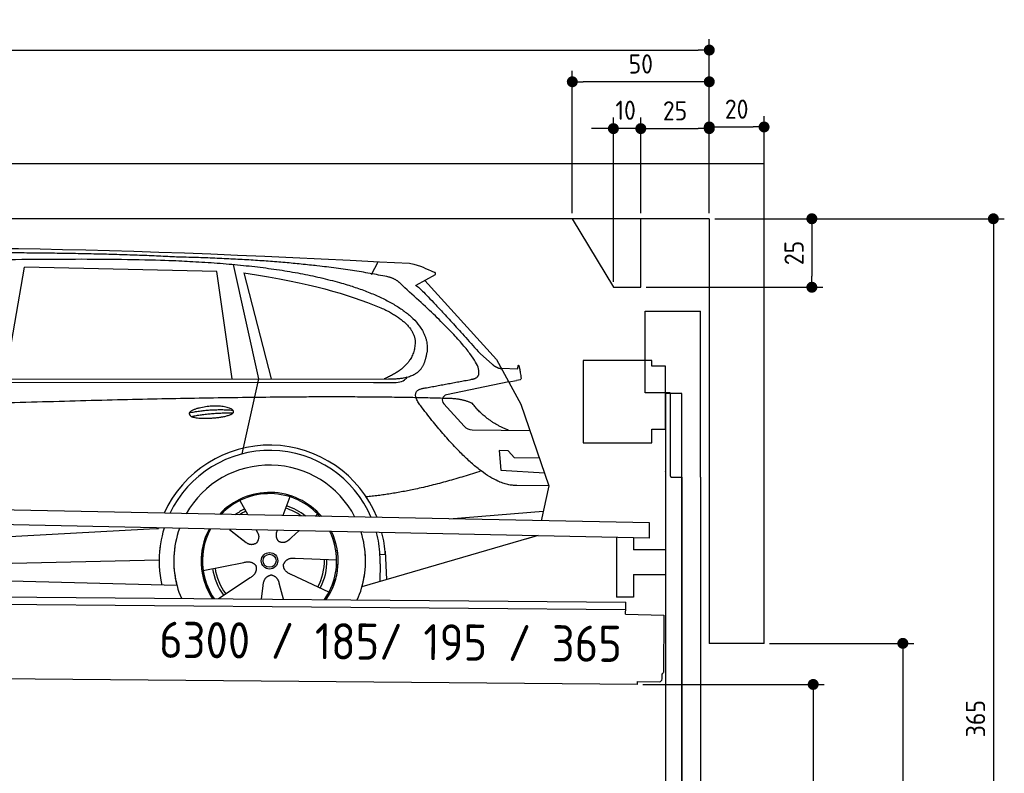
# Model space of a CAD drawing. Header units: millimetres. Extents: x -411 to 6777, y 0 to 6427.
# Tile 6 of 6: x 3183 to 6777, y 3676 to 6427. Entities that reach past the tile are written whole.
import ezdxf

# ---------------------------------------------------------------- set-up
doc = ezdxf.new("R2010")
doc.units = ezdxf.units.MM
doc.layers.add('4', color=3, linetype='Continuous')
for name, color, linetype, lineweight in [('car', 10, 'Continuous', 25), ('Freiraum', 7, 'Continuous', 25), ('Logo', 7, 'Continuous', 25), ('Plattform', 7, 'Continuous', 25), ('Ständer vorne', 7, 'Continuous', 25), ('Tor', 200, 'Continuous', 25)]:
    doc.layers.add(name, color=color, linetype=linetype, lineweight=lineweight)
doc.styles.get("Standard").update_dxf_attribs({"font": 'ISOCP.SHX'})
doc.dimstyles.new('GEN-ISO', dxfattribs={"dimscale": 20, "dimtxt": 3.5, "dimasz": 2, "dimexe": 2, "dimexo": 1, "dimgap": 1.5, "dimtad": 1, "dimdec": 1, "dimlfac": 0.1, "dimdsep": 46, "dimtxsty": 'STANDARD', "dimblk": 'PUNKT', "dimcen": 2, "dimclrd": 256, "dimclre": 256, "dimclrt": 2, "dimadec": 0, "dimazin": 0, "dimtp": 0.1, "dimtm": 0.1, "dimtfac": 0.71, "dimtdec": 1, "dimtmove": 2, "dimatfit": 3, "dimldrblk": 'PUNKT', "dimfxl": 2, "dimtolj": 1, "dimarcsym": 0})

# ---------------------------------------------------------------- blocks, each defined once
blk = doc.blocks.new('PUNKT')
at = {"layer": '4', "color": 0, "linetype": 'ByBlock'}
blk.add_line((-0.5, 0), (-1, 0), dxfattribs=at)
at = {"layer": '4', "color": 0, "linetype": 'ByBlock', "const_width": 0.5}
blk.add_lwpolyline([(-0.25, 0, 1), (0.25, 0, 1)], format="xyb", close=True, dxfattribs=at)
blk = doc.blocks.new('*D582')
at = {"layer": '4', "lineweight": -2, "transparency": 16777216}
for p, q in [((5720, 5700), (6776.9, 5700)), ((6736.9, 5660), (6736.9, 2090)), ((6295.4, 2050), (6776.9, 2050))]:
    blk.add_line(p, q, dxfattribs=at)
at = {"layer": 'Defpoints', "color": 0, "transparency": 16777216}
for p in [(5700, 5700), (6275.4, 2050), (6736.9, 2050)]:
    blk.add_point(p, dxfattribs=at)
at = {"layer": '4', "lineweight": -2, "transparency": 16777216, "xscale": 40, "yscale": 40, "zscale": 40}
for p, rotation in [((6736.9, 5700), 90), ((6736.9, 2050), 270)]:
    blk.add_blockref('PUNKT', p, dxfattribs=dict(at, rotation=rotation))
at = {"layer": '4', "color": 2, "transparency": 16777216, "insert": (6671.9, 3875), "char_height": 70, "attachment_point": 5, "rotation": 90}
blk.add_mtext('365', dxfattribs=at)
blk = doc.blocks.new('*D584')
at = {"layer": '4', "lineweight": -2, "transparency": 16777216}
for p, q in [((5920, 4150), (6446.5, 4150)), ((6406.5, 4110), (6406.5, 2090)), ((6295.4, 2050), (6446.5, 2050))]:
    blk.add_line(p, q, dxfattribs=at)
at = {"layer": 'Defpoints', "color": 0, "transparency": 16777216}
for p in [(5900, 4150), (6275.4, 2050), (6406.5, 2050)]:
    blk.add_point(p, dxfattribs=at)
at = {"layer": '4', "lineweight": -2, "transparency": 16777216, "xscale": 40, "yscale": 40, "zscale": 40}
for p, rotation in [((6406.5, 4150), 90), ((6406.5, 2050), 270)]:
    blk.add_blockref('PUNKT', p, dxfattribs=dict(at, rotation=rotation))
at = {"layer": '4', "color": 2, "transparency": 16777216, "insert": (6341.5, 3100), "char_height": 70, "attachment_point": 5, "rotation": 90}
blk.add_mtext('H2', dxfattribs=at)
blk = doc.blocks.new('*D585')
at = {"layer": '4', "lineweight": -2, "transparency": 16777216}
for p, q in [((200, 5620.9), (200, 6355.8)), ((5700, 5820.9), (5700, 6355.8)), ((240, 6315.8), (5660, 6315.8))]:
    blk.add_line(p, q, dxfattribs=at)
at = {"layer": 'Defpoints', "color": 0, "transparency": 16777216}
for p in [(5700, 6315.8), (5700, 5800.9), (200, 5600.9)]:
    blk.add_point(p, dxfattribs=at)
at = {"layer": '4', "lineweight": -2, "transparency": 16777216, "xscale": 40, "yscale": 40, "zscale": 40, "rotation": 180}
blk.add_blockref('PUNKT', (200, 6315.8), dxfattribs=at)
at = {"layer": '4', "lineweight": -2, "transparency": 16777216, "xscale": 40, "yscale": 40, "zscale": 40}
blk.add_blockref('PUNKT', (5700, 6315.8), dxfattribs=at)
at = {"layer": '4', "color": 2, "transparency": 16777216, "insert": (2950, 6380.8), "char_height": 70, "attachment_point": 5}
blk.add_mtext('550', dxfattribs=at)
blk = doc.blocks.new('*D586')
at = {"layer": '4', "lineweight": -2, "transparency": 16777216}
for p, q in [((5457.5, 4000), (6119.3, 4000)), ((6079.3, 3960), (6079.3, 2090)), ((6099.3, 2050), (6119.3, 2050))]:
    blk.add_line(p, q, dxfattribs=at)
at = {"layer": 'Defpoints', "color": 0, "transparency": 16777216}
for p in [(5437.5, 4000), (6079.3, 2050), (6079.3, 2050)]:
    blk.add_point(p, dxfattribs=at)
at = {"layer": '4', "lineweight": -2, "transparency": 16777216, "xscale": 40, "yscale": 40, "zscale": 40}
for p, rotation in [((6079.3, 4000), 90), ((6079.3, 2050), 270)]:
    blk.add_blockref('PUNKT', p, dxfattribs=dict(at, rotation=rotation))
at = {"layer": '4', "color": 2, "transparency": 16777216, "insert": (6004.7, 2959.2), "char_height": 70, "attachment_point": 5, "rotation": 90}
blk.add_mtext('195', dxfattribs=at)
blk = doc.blocks.new('*D587')
at = {"layer": '4', "lineweight": -2, "transparency": 16777216}
for p, q in [((5450, 5871.3), (5450, 6069.1)), ((5700, 5870.9), (5700, 6069.1)), ((5490, 6029.1), (5660, 6029.1))]:
    blk.add_line(p, q, dxfattribs=at)
at = {"layer": 'Defpoints', "color": 0, "transparency": 16777216}
for p in [(5700, 6029.1), (5450, 5851.3), (5700, 5850.9)]:
    blk.add_point(p, dxfattribs=at)
at = {"layer": '4', "lineweight": -2, "transparency": 16777216, "xscale": 40, "yscale": 40, "zscale": 40, "rotation": 180}
blk.add_blockref('PUNKT', (5450, 6029.1), dxfattribs=at)
at = {"layer": '4', "lineweight": -2, "transparency": 16777216, "xscale": 40, "yscale": 40, "zscale": 40}
blk.add_blockref('PUNKT', (5700, 6029.1), dxfattribs=at)
at = {"layer": '4', "color": 2, "transparency": 16777216, "insert": (5575, 6094.2), "char_height": 70, "attachment_point": 5}
blk.add_mtext('25', dxfattribs=at)
blk = doc.blocks.new('*D588')
at = {"layer": '4', "lineweight": -2, "transparency": 16777216}
for p, q in [((5200, 5720), (5200, 6240.1)), ((5700, 5720), (5700, 6240.1)), ((5660, 6200.1), (5240, 6200.1))]:
    blk.add_line(p, q, dxfattribs=at)
at = {"layer": 'Defpoints', "color": 0, "transparency": 16777216}
for p in [(5200, 6200.1), (5200, 5700), (5700, 5700)]:
    blk.add_point(p, dxfattribs=at)
at = {"layer": '4', "lineweight": -2, "transparency": 16777216, "xscale": 40, "yscale": 40, "zscale": 40, "rotation": 180}
blk.add_blockref('PUNKT', (5200, 6200.1), dxfattribs=at)
at = {"layer": '4', "lineweight": -2, "transparency": 16777216, "xscale": 40, "yscale": 40, "zscale": 40}
blk.add_blockref('PUNKT', (5700, 6200.1), dxfattribs=at)
at = {"layer": '4', "color": 2, "transparency": 16777216, "insert": (5450, 6265.1), "char_height": 70, "attachment_point": 5}
blk.add_mtext('50', dxfattribs=at)
blk = doc.blocks.new('*D589')
at = {"layer": '4', "lineweight": -2, "transparency": 16777216}
for p, q in [((5720, 5700), (6114.4, 5700)), ((6074.4, 5660), (6074.4, 5490)), ((5470, 5450), (6114.4, 5450))]:
    blk.add_line(p, q, dxfattribs=at)
at = {"layer": 'Defpoints', "color": 0, "transparency": 16777216}
for p in [(5700, 5700), (5450, 5450), (6074.4, 5450)]:
    blk.add_point(p, dxfattribs=at)
at = {"layer": '4', "lineweight": -2, "transparency": 16777216, "xscale": 40, "yscale": 40, "zscale": 40}
for p, rotation in [((6074.4, 5700), 90), ((6074.4, 5450), 270)]:
    blk.add_blockref('PUNKT', p, dxfattribs=dict(at, rotation=rotation))
at = {"layer": '4', "color": 2, "transparency": 16777216, "insert": (6009.4, 5575), "char_height": 70, "attachment_point": 5, "rotation": 90}
blk.add_mtext('25', dxfattribs=at)
blk = doc.blocks.new('*D590')
at = {"layer": '4', "lineweight": -2, "transparency": 16777216}
for p, q in [((5350, 5470), (5350, 6069.1)), ((5450, 5720), (5450, 6069.1)), ((5310, 6029.1), (5270, 6029.1)), ((5450, 6029.1), (5350, 6029.1)), ((5490, 6029.1), (5530, 6029.1))]:
    blk.add_line(p, q, dxfattribs=at)
at = {"layer": 'Defpoints', "color": 0, "transparency": 16777216}
for p in [(5350, 6029.1), (5450, 5700), (5350, 5450)]:
    blk.add_point(p, dxfattribs=at)
at = {"layer": '4', "lineweight": -2, "transparency": 16777216, "xscale": 40, "yscale": 40, "zscale": 40}
blk.add_blockref('PUNKT', (5350, 6029.1), dxfattribs=at)
at = {"layer": '4', "lineweight": -2, "transparency": 16777216, "xscale": 40, "yscale": 40, "zscale": 40, "rotation": 180}
blk.add_blockref('PUNKT', (5450, 6029.1), dxfattribs=at)
at = {"layer": '4', "color": 2, "transparency": 16777216, "insert": (5394.7, 6096.1), "char_height": 70, "attachment_point": 5}
blk.add_mtext('10', dxfattribs=at)
blk = doc.blocks.new('Car')
at = {"layer": 'car'}
for p, q in [((4416.9, 5536.7), (4440.7, 5584.2)), ((3082.7, 5143.1), (3149.8, 5552.9)), ((3851.5, 5543), (3149.8, 5552.9)), ((3911, 5151.1), (3851.5, 5543)), ((3911.6, 5569.5), (4008.2, 5152.1)), ((3951.1, 5538.8), (4054.2, 5152.5)), ((4648.4, 5538.1), (4578.3, 5498.9)), ((4611.5, 5517.5), (4875.9, 5231.6)), ((4815.6, 5252.7), (4861.2, 5212.8)), ((4875.9, 5231.6), (4966.5, 5069.4)), ((4893.8, 5199.6), (4954, 5197.5)), ((1783.9, 5121.7), (4427.2, 5142.7)), ((1830.8, 5131), (4482.6, 5156.7)), ((4008.2, 5152.1), (3949.8, 4877.9)), ((4427.2, 5142.7), (4510, 5144.1)), ((4921.2, 5150.5), (4694.8, 5100.6)), ((4921.2, 5150.5), (4948.9, 5154.5)), ((4684.4, 5067.5), (4759.5, 4986.3)), ((4966.5, 5069.4), (5070.9, 4771.8)), ((4788.7, 4973.4), (5000.5, 4972.6)), ((4921.2, 4898.6), (4888.6, 4898.6)), ((4888.6, 4898.6), (4895.4, 4827.1)), ((4945, 4872.7), (4921.2, 4898.6)), ((5035.5, 4872.7), (4945, 4872.7)), ((4895.4, 4827.1), (5054.5, 4818.5)), ((5070.9, 4771.8), (4954, 4772.2)), ((5070.9, 4771.8), (5044.3, 4643.9)), ((4125.9, 4723), (4101, 4654)), ((3943.8, 4707.6), (3973.3, 4655.4)), ((4708.3, 4647.5), (5051.4, 4678.4)), ((3972, 4657.8), (3973.3, 4655.4)), ((4228, 4661.2), (4220.3, 4652.8)), ((1746.2, 4481.9), (3615.2, 4601.2)), ((3615.2, 4601.2), (3647.6, 4603.2)), ((3907, 4601.6), (3958.6, 4561.5)), ((3907.3, 4601.6), (3968, 4554.4)), ((4004.3, 4600.5), (4010.5, 4589.5)), ((4081.4, 4599.6), (4077.7, 4589.2)), ((4160.2, 4598.6), (4133.5, 4574.6)), ((5028.3, 4588.4), (4392.3, 4397)), ((5033, 4589.8), (4989.3, 4576.7)), ((4299, 4492.7), (4147.6, 4497.7)), ((4476.2, 4515.2), (4457, 4513.9)), ((4475.5, 4527.2), (4482.1, 4424)), ((1766, 4430), (3651.4, 4488.6)), ((3811.8, 4451.6), (3960.2, 4481.8)), ((4457.8, 4481.4), (4456.7, 4416.4)), ((1667.5, 4431.7), (3716.5, 4397)), ((3869, 4348.9), (3983.5, 4426.5)), ((4271.8, 4376.5), (4133.9, 4439.2)), ((4026.1, 4349), (4031.6, 4397.4)), ((4106.8, 4349), (4091.4, 4402.5))]:
    blk.add_line(p, q, dxfattribs=at)
for radius in [30.1, 23.6]:
    blk.add_circle((4054, 4488.8), radius, dxfattribs=at)
for centre, radius, start, end in [((4699.1, 5081), 20, 102.4358, 222.7473), ((4788.9, 5013.4), 40, 222.7473, 269.7861), ((4054.4, 4488.2), 422.7, 22.5487, 156.2143), ((4054.4, 4488.2), 403.4, 23.7263, 155.0367), ((4054.4, 4488.2), 350, 27.7494, 151.0136), ((4054.4, 4488.2), 250, 41.078, 137.685), ((4054.4, 4488.2), 250, 41.078, 137.685), ((4054.4, 4488.2), 250, 41.078, 137.685), ((4054, 4488.8), 245, 41.9641, 136.7989), ((4054, 4488.8), 209.6, 116.262, 127.1225), ((4054, 4488.8), 200.6, 55.0934, 73.5463), ((4054, 4488.8), 209.6, 51.6404, 73.3995), ((4054, 4488.8), 200.6, 116.1152, 123.6695), ((4054, 4488.8), 245, 41.9641, 44.7348), ((4054.4, 4488.2), 422.7, 164.0109, 164.2126), ((4054.4, 4488.2), 422.7, 164.0109, 164.2126), ((4054.4, 4488.2), 403.4, 163.2593, 179.9464), ((4054.4, 4488.2), 403.4, 163.2593, 179.9464), ((4054.4, 4488.2), 350, 160.7243, 195.1055), ((4054.4, 4488.2), 350, 160.7243, 195.1055), ((4054.4, 4488.2), 250, 152.8016, 213.8648), ((4054.4, 4488.2), 250, 152.8016, 213.4506), ((4054.4, 4488.2), 250, 152.8016, 213.4506), ((4054, 4488.8), 245, 152.3519, 188.7348), ((4054, 4488.8), 245, 152.3519, 188.7348), ((4054.4, 4488.2), 250, 326.1848, 25.8498), ((4054.4, 4488.2), 250, 326.1848, 25.8498), ((4054, 4488.8), 245, 0.9266, 26.2995), ((4054.4, 4488.2), 350, 344.8945, 17.9271), ((4054.4, 4488.2), 350, 344.8945, 17.9271), ((4054.4, 4488.2), 403.4, 3.6504, 15.3921), ((4054.4, 4488.2), 403.4, 3.6504, 15.3921), ((4054.4, 4488.2), 422.7, 3.6504, 14.6404), ((4054.4, 4488.2), 422.7, 3.6504, 14.6404), ((4054.4, 4488.2), 403.4, 173.0827, 193.1146), ((4054.4, 4488.2), 350, 172.1254, 203.4635), ((4054.4, 4488.2), 250, 169.2195, 213.8648), ((4054, 4488.8), 245, 169.1336, 214.8006), ((4054, 4488.8), 245, 325.2489, 9.5178), ((4054.4, 4488.2), 250, 326.1848, 9.4319), ((4054, 4488.8), 200.6, 332.1152, 1.5463), ((4054, 4488.8), 209.6, 332.262, 1.3995), ((4054.4, 4488.2), 350, 336.586, 6.526), ((4054.4, 4488.2), 403.4, 359.0315, 5.5686), ((4054.4, 4488.2), 422.7, 3.6504, 3.7403), ((4054, 4488.8), 209.6, 188.262, 217.3995), ((4054, 4488.8), 200.6, 188.1152, 217.5463)]:
    blk.add_arc(centre, radius, start, end, dxfattribs=at)
for points, degree in [([(2209.7, 5572.9), (2496.7, 5637.1), (3381.8, 5632), (4554.3, 5579.4)], 3), ([(3704.4, 5594.3), (3356, 5610.5), (2740.2, 5600.1)], 2), ([(4480, 5528.4), (4178.8, 5588.2), (3704.4, 5594.3)], 2), ([(4554.3, 5579.4), (4601.2, 5570.4), (4610.1, 5562.2), (4647.6, 5546.7)], 3), ([(3951.1, 5538.8), (4205.5, 5502.2), (4319, 5467.6), (4452.3, 5416.1)], 3), ([(4648.4, 5538.1), (4650, 5539.7), (4650.7, 5542.8), (4650.1, 5545.6), (4647.6, 5546.7)], 4), ([(4529.7, 5498), (4511.6, 5519.7), (4480, 5528.4)], 2), ([(4578.3, 5498.9), (4586.1, 5503.3), (4815.6, 5252.7)], 2), ([(4794.5, 5160), (4883.7, 5188.9), (4529.7, 5498)], 2), ([(4452.3, 5416.1), (4566.9, 5365.1), (4577.7, 5300.1)], 2), ([(4577.7, 5300.1), (4583.3, 5205.6), (4466, 5156.5)], 2), ([(4482.6, 5156.7), (4532.7, 5157.2), (4605.7, 5162.5), (4613.4, 5209.4), (4621.7, 5252.6)], 4), ([(4861.2, 5212.8), (4869.5, 5205.6), (4882.8, 5198), (4891.9, 5198), (4893.8, 5199.6)], 4), ([(4581.2, 5177.2), (4581.3, 5177.3), (4581.4, 5177.3), (4581.5, 5177.3)], 3), ([(4954, 5197.5), (4955.2, 5236.4), (4966.5, 5162.2)], 2), ([(4510, 5144.1), (4529.3, 5144.9), (4544.1, 5154), (4551.3, 5164.3)], 3), ([(4966.5, 5162.2), (4966.8, 5158.5), (4961.3, 5156.8), (4948.9, 5154.5)], 3), ([(4600.4, 5059.2), (4556, 5117.5), (4615.9, 5124.7)], 2), ([(4701.9, 5087), (3825.3, 5107.4), (1393.3, 4972.9)], 2), ([(4789.8, 5069.4), (4752.4, 5087.5), (4701.9, 5087)], 2), ([(4921.2, 4972.9), (4835.6, 5008), (4789.8, 5069.4)], 2), ([(3756.5, 5026.2), (3831.9, 5043.1), (3915.5, 5037.4)], 2), ([(4954, 4772.2), (4828.3, 4764), (4600.4, 5059.2)], 2), ([(3763.7, 5013.4), (3837.7, 5028), (3915.6, 5027.3)], 2), ([(4822.1, 4823.6), (4597.4, 4746.1), (4404.6, 4724.9)], 2), ([(3958.9, 4561.5), (3982.4, 4539.8), (4005.6, 4553.4)], 2), ([(4147.6, 4497.7), (4115.9, 4501.4), (4105.1, 4476.8)], 2), ([(3960.2, 4481.8), (3990.9, 4490.8), (4005.6, 4468.4)], 2), ([(3983.5, 4426.5), (4011.4, 4442.2), (4005.6, 4468.4)], 2), ([(4133.9, 4439.2), (4103.8, 4450), (4105.1, 4476.8)], 2), ([(4031.6, 4397.4), (4032.5, 4429.4), (4058.4, 4436.5)], 2), ([(4091.4, 4402.5), (4085.1, 4433.8), (4058.4, 4436.5)], 2)]:
    blk.add_open_spline(points, degree=degree, dxfattribs=at)
for points, degree, knots in [([(2379.4, 5560.7), (2405.9, 5563), (2545.3, 5566.1), (3566.5, 5595.6), (4186.8, 5594.9), (4643.8, 5426.4), (4621.7, 5252.6)], 4, [0.0821318, 0.0821318, 0.0821318, 0.0821318, 0.0821318, 0.258851, 0.508851, 1, 1, 1, 1, 1]), ([(4615.9, 5124.7), (4782.6, 5157.3), (4785.4, 5157.9), (4793.7, 5159.8), (4794.5, 5160)], 1, [0.1611508, 0.1611508, 1, 1.0196119, 1.078724, 1.0847856, 1.0847856]), ([(3763.7, 5013.4), (3740.1, 5029.8), (3785.5, 5045.5), (3868.2, 5065.7), (3961.2, 5032.6), (3899.2, 5008.8), (3790.1, 5001.6), (3768.6, 5010.4), (3763.7, 5013.4)], 5, [0, 0, 0, 0, 0, 0, 0.300106, 0.500106, 0.700106, 1, 1, 1, 1, 1, 1]), ([(4010.5, 4589.5), (4012.2, 4585.5), (4013.2, 4581.5), (4013.5, 4577.6), (4014.3, 4569), (4011.6, 4560.9), (4005.6, 4553.4)], 3, [0.2167758, 0.2167758, 0.2167758, 0.2167758, 0.4600873, 0.4600873, 0.4600873, 1, 1, 1, 1]), ([(4077.7, 4589.2), (4077.2, 4586.1), (4076.9, 4583.1), (4077, 4580.1), (4077.4, 4577.3), (4078.2, 4571.6), (4080.3, 4566.2), (4083.9, 4561.7), (4088.8, 4558.8)], 4, [0.3191838, 0.3191838, 0.3191838, 0.3191838, 0.3191838, 0.5438253, 0.5438253, 0.5438253, 0.5438253, 1, 1, 1, 1, 1]), ([(4133.5, 4574.6), (4133.5, 4574.6), (4133.5, 4574.6), (4133.5, 4574.6), (4133.5, 4574.6), (4124.5, 4564.8), (4113.9, 4554.7), (4099.6, 4552.2), (4088.8, 4558.8)], 4, [-0.000003, -0.000003, -0.000003, -0.000003, -0.000003, 0, 0, 0, 0, 1, 1, 1, 1, 1])]:
    blk.add_open_spline(points, degree=degree, knots=knots, dxfattribs=at)
blk = doc.blocks.new('*D596')
at = {"layer": '4', "lineweight": -2, "transparency": 16777216}
for p, q in [((5700, 5720), (5700, 6075.1)), ((5900, 5870.8), (5900, 6075.1)), ((5740, 6035.1), (5860, 6035.1))]:
    blk.add_line(p, q, dxfattribs=at)
at = {"layer": 'Defpoints', "color": 0, "transparency": 16777216}
for p in [(5900, 6035.1), (5900, 5850.8), (5700, 5700)]:
    blk.add_point(p, dxfattribs=at)
at = {"layer": '4', "lineweight": -2, "transparency": 16777216, "xscale": 40, "yscale": 40, "zscale": 40, "rotation": 180}
blk.add_blockref('PUNKT', (5700, 6035.1), dxfattribs=at)
at = {"layer": '4', "lineweight": -2, "transparency": 16777216, "xscale": 40, "yscale": 40, "zscale": 40}
blk.add_blockref('PUNKT', (5900, 6035.1), dxfattribs=at)
at = {"layer": '4', "color": 2, "transparency": 16777216, "insert": (5800, 6100.1), "char_height": 70, "attachment_point": 5}
blk.add_mtext('20', dxfattribs=at)
blk = doc.blocks.new('Plattform OG 6200 550')
at = {"layer": 'Plattform'}
for p, q in [((5482.3, 4589.6), (348.5, 4692)), ((5481.2, 4533.6), (347.5, 4641)), ((5481.2, 4533.6), (5482.3, 4589.5)), ((5361.5, 4536.1), (5361.5, 4318.3)), ((5423.5, 4534.7), (5423.5, 4490.8)), ((5539.9, 4490.8), (5423.5, 4490.8)), ((5423.5, 4400.8), (5423.5, 4318.3)), ((5423.5, 4400.8), (5539.9, 4400.8)), ((440.2, 4343.6), (5395, 4300.4)), ((446, 4316.5), (5394.8, 4273.4)), ((5423.5, 4318.3), (5361.5, 4318.3)), ((5394.7, 4256.2), (5394.9, 4280.2)), ((5394.9, 4280.2), (5395, 4295.2)), ((5395, 4295.2), (5395, 4300.4)), ((5394.7, 4256.2), (5534.1, 4253)), ((5534.1, 4253), (5532.3, 4044)), ((5437.5, 4000), (372.6, 4044.2)), ((5527.6, 4020.1), (5527.8, 4038.2)), ((5437.5, 4000), (5437.5, 4010.8)), ((5437.5, 4010.8), (5517.5, 4010.1))]:
    blk.add_line(p, q, dxfattribs=at)
for centre, radius, start, end in [((5526.2, 4044.1), 6.08, 284.5689, 358.9086), ((5517.6, 4020.1), 10, 269.5, 359.5)]:
    blk.add_arc(centre, radius, start, end, dxfattribs=at)
blk = doc.blocks.new('Tor 335 bis 365 Gebäude')
at = {"layer": 'Tor'}
for p, q in [((5465.6, 5064.5), (5465.6, 5363)), ((5465.6, 5363), (5668, 5363)), ((5668, 4757.1), (5668, 5363)), ((5557, 5064.5), (5465.6, 5064.5)), ((5557, 5064.5), (5557, 4763)), ((5562, 4757.1), (5600, 4757.1)), ((5600, 4757.1), (5600, 4757)), ((5668, 4757), (5668, 4757.1)), ((5600, 2037), (5668, 2037))]:
    blk.add_line(p, q, dxfattribs=at)
at = {"layer": 'Tor', "lineweight": 25}
blk.add_line((5600, 4757.1), (5600, 2037), dxfattribs=at)
at = {"layer": 'Tor'}
blk.add_lwpolyline([(5668, 4757.1), (5668, 2037)], dxfattribs=at)
blk.add_arc((5563, 4763), 6, 180, 260.4059, dxfattribs=at)
blk = doc.blocks.new('Ständer vorne ab 340')
at = {"layer": 'Ständer vorne'}
for p, q in [((5240, 5182), (5240, 4882)), ((5490, 5182), (5240, 5182)), ((5490, 5162), (5490, 5182)), ((5540, 5162), (5490, 5162)), ((5540, 4932), (5540, 5162)), ((5540.2, 5062), (5539.8, 5062)), ((5540, 5062), (5540, 2050)), ((5600, 5062), (5540, 5062)), ((5600, 2048.7), (5600, 5062)), ((5490, 4882), (5490, 4932)), ((5490, 4932), (5540, 4932)), ((5240, 4882), (5490, 4882)), ((5540, 4777.4), (5540, 4778.4)), ((5511.2, 2045), (5511.2, 2037)), ((5595.1, 2045), (5511.2, 2045)), ((5511.2, 2037), (5600, 2037)), ((5600, 2037), (5600, 2040))]:
    blk.add_line(p, q, dxfattribs=at)
blk = doc.blocks.new('Gebäude_365_GT185')
for p, q in [((5900, 5900), (0, 5900)), ((5900, 4150), (5900, 5900)), ((5700, 5700), (200, 5700)), ((5700, 5700), (5700, 4150)), ((5900, 4150), (5700, 4150))]:
    blk.add_line(p, q)
at = {"layer": 'Freiraum'}
blk.add_lwpolyline([(5200, 5700), (5350, 5450), (5450, 5450), (5450, 5700)], dxfattribs=at)

msp = doc.modelspace()

# ---------------------------------------------------------------- block references
msp.add_blockref('Gebäude_365_GT185', (0, 0))
at = {"layer": 'car', "rotation": 359.4752422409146}
msp.add_blockref('Car', (0, 0), dxfattribs=at)
at = {"layer": 'Plattform'}
msp.add_blockref('Plattform OG 6200 550', (0, 0), dxfattribs=at)
at = {"layer": 'Ständer vorne'}
msp.add_blockref('Ständer vorne ab 340', (0, 0), dxfattribs=at)
at = {"layer": 'Tor'}
msp.add_blockref('Tor 335 bis 365 Gebäude', (0, 0), dxfattribs=at)

# ---------------------------------------------------------------- texts
at = {"layer": 'Logo'}
msp.add_text('6300 / 185/ 195 / 365', height=132, rotation=359.47624, dxfattribs=at).set_placement((3691.64, 4097.36))

# ---------------------------------------------------------------- dimensions: what is measured, and where the dimension line sits
at = {"layer": '4'}
for base, p1, p2, override, picture, middle in [((5700, 6315.8), (200, 5600.88), (5700, 5800.88), {"dimtdec": 3, "dimtolj": 0}, '*D585', (2950, 6380.8)), ((5200, 6200.12), (5700, 5700), (5200, 5700), {"dimtdec": 3, "dimtolj": 0}, '*D588', (5450, 6265.12)), ((5900, 6035.09), (5700, 5700), (5900, 5850.82), {"dimtol": 0, "dimlim": 0, "dimtp": 0.1, "dimtm": 0.1, "dimtfac": 0.71, "dimtdec": 3, "dimtolj": 0, "dimtzin": 8}, '*D596', (5800, 6100.1)), ((5700, 6029.15), (5449.99, 5851.29), (5700, 5850.88), {"dimtdec": 3, "dimtolj": 0}, '*D587', (5575, 6094.16))]:
    dim = msp.add_linear_dim(base=base, p1=p1, p2=p2, dimstyle='GEN-ISO', override=override, dxfattribs=at)
    dim.commit()
    dim.dimension.update_dxf_attribs({"geometry": picture, "text_midpoint": middle})
dim = msp.add_linear_dim(base=(5350, 6029.15), p1=(5449.99, 5700), p2=(5350, 5450), dimstyle='GEN-ISO', override={"dimtdec": 3, "dimtolj": 0}, dxfattribs=at)
dim.commit()
dim.dimension.update_dxf_attribs({"geometry": '*D590', "text_midpoint": (5394.75, 6096.13), "dimtype": 160})
for base, p2, override, picture, middle in [((6074.39, 5450), (5450, 5450), {"dimtdec": 3, "dimtolj": 0}, '*D589', (6009.39, 5575)), ((6736.86, 2050), (6275.45, 2050), {"dimdec": 0, "dimtdec": 3, "dimtolj": 0}, '*D582', (6671.86, 3875))]:
    dim = msp.add_linear_dim(base=base, p1=(5700, 5700), p2=p2, angle=90, dimstyle='GEN-ISO', override=override, dxfattribs=at)
    dim.commit()
    dim.dimension.update_dxf_attribs({"geometry": picture, "text_midpoint": middle})
dim = msp.add_linear_dim(base=(6406.55, 2050), p1=(5900, 4150), p2=(6275.45, 2050), angle=90, text='H2', dimstyle='GEN-ISO', override={"dimdec": 0, "dimtdec": 3, "dimtolj": 0}, dxfattribs=at)
dim.commit()
dim.dimension.update_dxf_attribs({"geometry": '*D584', "text_midpoint": (6341.54, 3100)})
dim = msp.add_linear_dim(base=(6079.31, 2050), p1=(5437.5, 3999.97), p2=(6079.31, 2050), angle=90, dimstyle='GEN-ISO', override={"dimtdec": 3, "dimtolj": 0}, dxfattribs=at)
dim.commit()
dim.dimension.update_dxf_attribs({"geometry": '*D586', "text_midpoint": (6004.71, 2959.23), "dimtype": 160})

doc.saveas('drawing.dxf')
